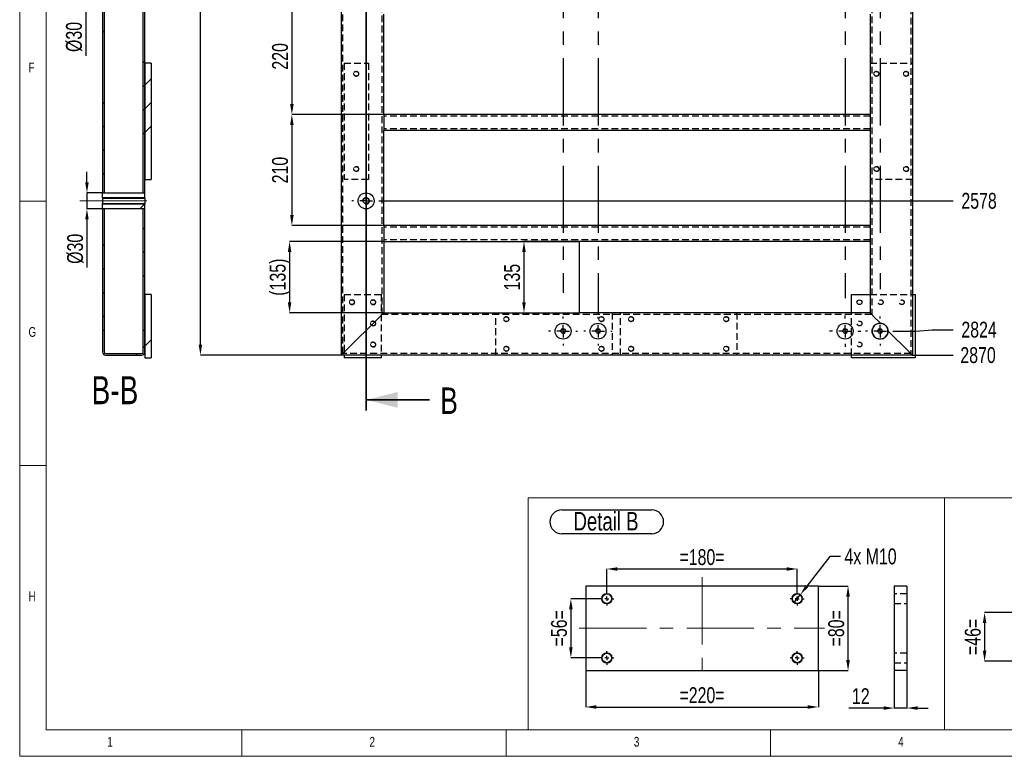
# Model space of a CAD drawing. Header units: millimetres. Extents: x 5 to 589, y 5 to 415.
# Tile 1 of 14: x 5 to 191, y 5 to 144. Entities that reach past the tile are written whole.
import ezdxf

# ---------------------------------------------------------------- set-up
doc = ezdxf.new("R2010")
doc.units = ezdxf.units.MM
doc.header["$PDSIZE"] = -1
doc.linetypes.add('CENTERX2', pattern=[20.32, 12.7, -2.54, 2.54, -2.54])
doc.linetypes.add('HIDDEN', pattern=[1.905, 1.27, -0.635])
for name, color, linetype in [('COTES', 1, 'Continuous'), ('NOTES', 6, 'Continuous'), ('TRAIT-FINS', 9, 'Continuous'), ('TRAIT-MIXTES', 3, 'CENTERX2'), ('TRAIT-TIRET', 2, 'HIDDEN')]:
    doc.layers.add(name, color=color, linetype=linetype)
doc.layers.add('TRAIT-FORT', color=4, linetype='Continuous', lineweight=25)
doc.styles.add('SLDTEXTSTYLE0', font='TXT', dxfattribs={"width": 0.75})
doc.dimstyles.new('SLDDIMSTYLE1', dxfattribs={"dimtxt": 3, "dimasz": 2, "dimexe": 0, "dimexo": 0.0625, "dimgap": 0.75, "dimtad": 0, "dimtih": 1, "dimtoh": 1, "dimdec": 0, "dimlfac": 10, "dimrnd": 1e-09, "dimzin": 12, "dimdsep": 46, "dimtxsty": 'SLDTEXTSTYLE0', "dimsah": 1, "dimcen": 0.09, "dimadec": 0, "dimazin": 3, "dimtfac": 1, "dimtdec": 0, "dimtofl": 0, "dimtmove": 0, "dimatfit": 3, "dimfxl": 1, "dimfrac": 2, "dimtolj": 1, "dimtzin": 12, "dimarcsym": 0})
doc.dimstyles.new('SLDDIMSTYLE2', dxfattribs={"dimtxt": 3, "dimasz": 2, "dimexe": 0, "dimexo": 0.0625, "dimgap": 0.75, "dimtad": 1, "dimdec": 0, "dimlfac": 10, "dimrnd": 1e-09, "dimzin": 12, "dimdsep": 46, "dimtxsty": 'SLDTEXTSTYLE0', "dimsah": 1, "dimcen": 0.09, "dimadec": 0, "dimazin": 3, "dimtfac": 1, "dimtdec": 0, "dimtmove": 0, "dimatfit": 0, "dimfxl": 1, "dimfrac": 2, "dimtolj": 1, "dimtzin": 12, "dimarcsym": 0})
doc.dimstyles.new('SLDDIMSTYLE3', dxfattribs={"dimtxt": 3, "dimasz": 2, "dimexe": 0, "dimexo": 0.0625, "dimgap": 0.75, "dimtad": 1, "dimdec": 0, "dimlfac": 10, "dimrnd": 1e-09, "dimzin": 12, "dimdsep": 46, "dimtxsty": 'SLDTEXTSTYLE0', "dimsah": 1, "dimcen": 0.09, "dimadec": 0, "dimazin": 3, "dimtfac": 1, "dimtdec": 0, "dimtofl": 0, "dimtmove": 0, "dimatfit": 3, "dimfxl": 1, "dimfrac": 2, "dimtolj": 1, "dimtzin": 12, "dimarcsym": 0})
doc.dimstyles.new('SLDDIMSTYLE4', dxfattribs={"dimtxt": 3, "dimasz": 2, "dimexe": 0, "dimexo": 0.0625, "dimgap": 0.75, "dimtad": 0, "dimtih": 1, "dimtoh": 1, "dimdec": 0, "dimlfac": 5, "dimrnd": 1e-09, "dimzin": 12, "dimdsep": 46, "dimtxsty": 'SLDTEXTSTYLE0', "dimblk1": 'NONE', "dimsah": 1, "dimcen": 0, "dimadec": 0, "dimazin": 3, "dimtfac": 1, "dimtdec": 0, "dimtmove": 0, "dimatfit": 3, "dimldrblk": 'NONE', "dimfxl": 1, "dimfrac": 2, "dimtolj": 1, "dimtzin": 12, "dimarcsym": 0})
doc.dimstyles.new('SLDDIMSTYLE5', dxfattribs={"dimtxt": 3, "dimasz": 2, "dimexe": 0, "dimexo": 0.0625, "dimgap": 0.75, "dimtad": 1, "dimdec": 0, "dimlfac": 5, "dimrnd": 1e-09, "dimzin": 12, "dimdsep": 46, "dimtxsty": 'SLDTEXTSTYLE0', "dimsah": 1, "dimcen": 0.09, "dimadec": 0, "dimazin": 3, "dimtfac": 1, "dimtdec": 0, "dimtofl": 0, "dimtmove": 0, "dimatfit": 3, "dimfxl": 1, "dimfrac": 2, "dimtolj": 1, "dimtzin": 12, "dimarcsym": 0})
doc.dimstyles.new('SLDDIMSTYLE6', dxfattribs={"dimtxt": 3, "dimasz": 2, "dimexe": 0, "dimexo": 0.0625, "dimgap": 0.75, "dimtad": 1, "dimdec": 0, "dimlfac": 5, "dimrnd": 1e-09, "dimzin": 12, "dimdsep": 46, "dimtxsty": 'SLDTEXTSTYLE0', "dimsah": 1, "dimcen": 0.09, "dimadec": 0, "dimazin": 3, "dimtfac": 1, "dimtdec": 0, "dimtmove": 0, "dimatfit": 0, "dimfxl": 1, "dimfrac": 2, "dimtolj": 1, "dimtzin": 12, "dimarcsym": 0})
pattern_1 = [(45, (0, 0), (-13.4704, 13.4704), []), (45, (4.49, 2e-323), (-13.4704, 13.4704), []), (45, (8.98, 4e-323), (-13.4704, 13.4704), []), (45, (13.47, 6e-323), (-13.4704, 13.4704), [])]

# ---------------------------------------------------------------- blocks, each defined once
blk = doc.blocks.new('_D_5')
at = {"layer": 'COTES', "color": 0, "lineweight": -2, "transparency": 16777216}
blk.add_line((73.28, 110.02), (181.58, 110.02), dxfattribs=at)
at = {"layer": 'Defpoints', "color": 0, "transparency": 16777216}
for p in [(173.85, 367.85), (73.22, 110.02), (181.58, 110.02)]:
    blk.add_point(p, dxfattribs=at)
at = {"layer": 'COTES', "color": 0, "transparency": 16777216, "insert": (186.46, 110.02), "char_height": 3, "attachment_point": 5, "style": 'SLDTEXTSTYLE0'}
blk.add_mtext('\\A1;2578', dxfattribs=at)
blk = doc.blocks.new('_D_6')
at = {"layer": 'COTES', "color": 0, "lineweight": -2, "transparency": 16777216}
for p, q in [((170.54, 85.4), (174.48, 85.4)), ((174.48, 85.4), (177.58, 85.66)), ((177.58, 85.66), (181.58, 85.66))]:
    blk.add_line(p, q, dxfattribs=at)
at = {"layer": 'Defpoints', "color": 0, "transparency": 16777216}
for p in [(173.85, 367.85), (170.48, 85.4), (181.58, 85.66)]:
    blk.add_point(p, dxfattribs=at)
at = {"layer": 'COTES', "color": 0, "transparency": 16777216, "insert": (186.46, 85.66), "char_height": 3, "attachment_point": 5, "style": 'SLDTEXTSTYLE0'}
blk.add_mtext('\\A1;2824', dxfattribs=at)
blk = doc.blocks.new('_D_7')
at = {"layer": 'COTES', "color": 0, "lineweight": -2, "transparency": 16777216}
blk.add_line((173.92, 80.85), (181.58, 80.85), dxfattribs=at)
at = {"layer": 'Defpoints', "color": 0, "transparency": 16777216}
for p in [(173.85, 367.85), (173.85, 80.85), (181.58, 80.85)]:
    blk.add_point(p, dxfattribs=at)
at = {"layer": 'COTES', "color": 0, "transparency": 16777216, "insert": (186.27, 80.85), "char_height": 3, "attachment_point": 5, "style": 'SLDTEXTSTYLE0'}
blk.add_mtext('\\A1;2870', dxfattribs=at)
blk = doc.blocks.new('_D_10')
at = {"layer": 'COTES', "color": 0, "lineweight": -2, "transparency": 16777216}
for p, q in [((65.79, 367.85), (39.18, 367.85)), ((39.18, 82.85), (39.18, 365.85)), ((65.79, 80.85), (39.18, 80.85))]:
    blk.add_line(p, q, dxfattribs=at)
at = {"layer": 'COTES', "color": 0, "transparency": 16777216}
for points in [[(38.85, 365.85), (39.51, 365.85), (39.18, 367.85)], [(38.85, 82.85), (39.51, 82.85), (39.18, 80.85)]]:
    blk.add_solid(points, dxfattribs=at)
at = {"layer": 'Defpoints', "color": 0, "transparency": 16777216}
for p in [(39.18, 367.85), (65.85, 367.85), (65.85, 80.85)]:
    blk.add_point(p, dxfattribs=at)
at = {"layer": 'COTES', "color": 0, "transparency": 16777216, "insert": (35.43, 224.35), "char_height": 3, "attachment_point": 2, "rotation": 90, "style": 'SLDTEXTSTYLE0'}
blk.add_mtext('\\A1;2870', dxfattribs=at)
blk = doc.blocks.new('_D_19')
at = {"layer": 'COTES', "color": 0, "lineweight": -2, "transparency": 16777216}
for p, q in [((73.79, 148.35), (56.48, 148.35)), ((56.48, 146.35), (56.48, 128.35)), ((73.79, 126.35), (56.48, 126.35))]:
    blk.add_line(p, q, dxfattribs=at)
at = {"layer": 'COTES', "color": 0, "transparency": 16777216}
for points in [[(56.15, 146.35), (56.82, 146.35), (56.48, 148.35)], [(56.15, 128.35), (56.82, 128.35), (56.48, 126.35)]]:
    blk.add_solid(points, dxfattribs=at)
at = {"layer": 'Defpoints', "color": 0, "transparency": 16777216}
for p in [(73.85, 148.35), (56.48, 126.35), (73.85, 126.35)]:
    blk.add_point(p, dxfattribs=at)
at = {"layer": 'COTES', "color": 0, "transparency": 16777216, "insert": (52.73, 137.35), "char_height": 3, "attachment_point": 2, "rotation": 90, "style": 'SLDTEXTSTYLE0'}
blk.add_mtext('\\A1;220', dxfattribs=at)
blk = doc.blocks.new('_D_20')
at = {"layer": 'COTES', "color": 0, "lineweight": -2, "transparency": 16777216}
for p, q in [((73.79, 126.35), (56.48, 126.35)), ((56.48, 124.35), (56.48, 107.35)), ((73.79, 105.35), (56.48, 105.35))]:
    blk.add_line(p, q, dxfattribs=at)
at = {"layer": 'COTES', "color": 0, "transparency": 16777216}
for points in [[(56.15, 124.35), (56.82, 124.35), (56.48, 126.35)], [(56.15, 107.35), (56.82, 107.35), (56.48, 105.35)]]:
    blk.add_solid(points, dxfattribs=at)
at = {"layer": 'Defpoints', "color": 0, "transparency": 16777216}
for p in [(73.85, 126.35), (56.48, 105.35), (73.85, 105.35)]:
    blk.add_point(p, dxfattribs=at)
at = {"layer": 'COTES', "color": 0, "transparency": 16777216, "insert": (52.73, 115.85), "char_height": 3, "attachment_point": 2, "rotation": 90, "style": 'SLDTEXTSTYLE0'}
blk.add_mtext('\\A1;210', dxfattribs=at)
blk = doc.blocks.new('_D_28')
at = {"layer": 'COTES', "color": 0, "lineweight": -2, "transparency": 16777216}
for p, q in [((73.79, 102.35), (56.05, 102.35)), ((56.05, 100.35), (56.05, 90.85)), ((73.79, 88.85), (56.05, 88.85))]:
    blk.add_line(p, q, dxfattribs=at)
at = {"layer": 'COTES', "color": 0, "transparency": 16777216}
for points in [[(55.72, 100.35), (56.38, 100.35), (56.05, 102.35)], [(55.72, 90.85), (56.38, 90.85), (56.05, 88.85)]]:
    blk.add_solid(points, dxfattribs=at)
at = {"layer": 'Defpoints', "color": 0, "transparency": 16777216}
for p in [(73.85, 102.35), (56.05, 88.85), (73.85, 88.85)]:
    blk.add_point(p, dxfattribs=at)
at = {"layer": 'COTES', "color": 0, "transparency": 16777216, "insert": (52.3, 95.6), "char_height": 3, "attachment_point": 2, "rotation": 90, "style": 'SLDTEXTSTYLE0'}
blk.add_mtext('\\A1;(135)', dxfattribs=at)
blk = doc.blocks.new('_D_30')
at = {"layer": 'COTES', "color": 0, "lineweight": -2, "transparency": 16777216}
for p, q in [((110.79, 102.35), (100.38, 102.35)), ((100.38, 100.35), (100.38, 90.85)), ((95.12, 88.85), (100.38, 88.85))]:
    blk.add_line(p, q, dxfattribs=at)
at = {"layer": 'COTES', "color": 0, "transparency": 16777216}
for points in [[(100.05, 100.35), (100.71, 100.35), (100.38, 102.35)], [(100.05, 90.85), (100.71, 90.85), (100.38, 88.85)]]:
    blk.add_solid(points, dxfattribs=at)
at = {"layer": 'Defpoints', "color": 0, "transparency": 16777216}
for p in [(110.85, 102.35), (95.05, 88.85), (100.38, 88.85)]:
    blk.add_point(p, dxfattribs=at)
at = {"layer": 'COTES', "color": 0, "transparency": 16777216, "insert": (96.63, 95.6), "char_height": 3, "attachment_point": 2, "rotation": 90, "style": 'SLDTEXTSTYLE0'}
blk.add_mtext('\\A1;135', dxfattribs=at)
blk = doc.blocks.new('SW_CENTERMARKSYMBOL_0')
at = {"layer": 'TRAIT-MIXTES', "color": 0}
blk.add_line((0, -2.4), (0, -270.27), dxfattribs=at)
blk = doc.blocks.new('SW_CENTERMARKSYMBOL_1')
at = {"layer": 'TRAIT-MIXTES', "color": 0}
blk.add_line((0, -2.4), (0, -274.3), dxfattribs=at)
blk = doc.blocks.new('SW_CENTERMARKSYMBOL_2')
at = {"layer": 'TRAIT-MIXTES', "color": 0}
blk.add_line((0, -2.4), (0, -271.27), dxfattribs=at)
blk = doc.blocks.new('SW_CENTERMARKSYMBOL_3')
at = {"layer": 'TRAIT-MIXTES', "color": 0}
blk.add_line((0, -2.4), (0, -269.6), dxfattribs=at)
blk = doc.blocks.new('SW_CENTERMARKSYMBOL_7')
at = {"layer": 'TRAIT-MIXTES', "color": 0}
for p, q in [((0, 2.4), (0, 2.7)), ((-2.4, 0), (-2.7, 0)), ((0, 0), (-1.2, 0)), ((0, 0), (0, 1.2)), ((0, 0), (0, -1.2)), ((0, 0), (1.2, 0)), ((2.4, 0), (2.7, 0)), ((0, -2.4), (0, -2.7))]:
    blk.add_line(p, q, dxfattribs=at)
blk = doc.blocks.new('SW_CENTERMARKSYMBOL_8')
at = {"layer": 'TRAIT-MIXTES', "color": 0}
for p, q in [((0, 2.4), (0, 2.75)), ((-2.4, 0), (-2.75, 0)), ((0, 0), (-1.2, 0)), ((0, 0), (0, 1.2)), ((0, 0), (0, -1.2)), ((0, 0), (1.2, 0)), ((2.4, 0), (2.75, 0)), ((0, -2.4), (0, -2.75))]:
    blk.add_line(p, q, dxfattribs=at)
blk = doc.blocks.new('SW_CENTERMARKSYMBOL_9')
at = {"layer": 'TRAIT-MIXTES', "color": 0}
for p, q in [((0, 2.4), (0, 2.7)), ((-2.4, 0), (-2.7, 0)), ((0, 0), (-1.2, 0)), ((0, 0), (0, 1.2)), ((0, 0), (0, -1.2)), ((0, 0), (1.2, 0)), ((2.4, 0), (2.7, 0)), ((0, -2.4), (0, -2.7))]:
    blk.add_line(p, q, dxfattribs=at)
blk = doc.blocks.new('SW_CENTERMARKSYMBOL_10')
at = {"layer": 'TRAIT-MIXTES', "color": 0}
for p, q in [((0, 2.4), (0, 2.95)), ((-2.4, 0), (-2.95, 0)), ((0, 0), (-1.2, 0)), ((0, 0), (0, 1.2)), ((0, 0), (0, -1.2)), ((0, 0), (1.2, 0)), ((2.4, 0), (2.95, 0)), ((0, -2.4), (0, -2.95))]:
    blk.add_line(p, q, dxfattribs=at)
blk = doc.blocks.new('SW_CENTERMARKSYMBOL_11')
at = {"layer": 'TRAIT-MIXTES', "color": 0}
for p, q in [((0, 2.4), (0, 2.75)), ((-2.4, 0), (-2.75, 0)), ((0, 0), (-1.2, 0)), ((0, 0), (0, 1.2)), ((0, 0), (0, -1.2)), ((0, 0), (1.2, 0)), ((2.4, 0), (2.75, 0)), ((0, -2.4), (0, -2.75))]:
    blk.add_line(p, q, dxfattribs=at)
blk = doc.blocks.new('_D_35')
at = {"layer": 'COTES', "color": 0, "lineweight": -2, "transparency": 16777216}
for p, q in [((192.68, 32.18), (187.51, 32.18)), ((187.51, 30.18), (187.51, 24.98)), ((192.68, 22.98), (187.51, 22.98))]:
    blk.add_line(p, q, dxfattribs=at)
at = {"layer": 'COTES', "color": 0, "transparency": 16777216}
for points in [[(187.17, 30.18), (187.84, 30.18), (187.51, 32.18)], [(187.17, 24.98), (187.84, 24.98), (187.51, 22.98)]]:
    blk.add_solid(points, dxfattribs=at)
at = {"layer": 'Defpoints', "color": 0, "transparency": 16777216}
for p in [(192.74, 32.18), (187.51, 22.98), (192.74, 22.98)]:
    blk.add_point(p, dxfattribs=at)
at = {"layer": 'COTES', "color": 0, "transparency": 16777216, "insert": (183.76, 27.58), "char_height": 3, "attachment_point": 2, "rotation": 90, "style": 'SLDTEXTSTYLE0'}
blk.add_mtext('\\A1;=46=', dxfattribs=at)
blk = doc.blocks.new('_D_104')
at = {"layer": 'COTES', "color": 0, "lineweight": -2, "transparency": 16777216}
for p, q in [((17.5, 155.43), (17.5, 157.43)), ((20.59, 153.43), (17.5, 153.43)), ((17.5, 153.43), (17.5, 150.43)), ((20.59, 150.43), (17.5, 150.43)), ((17.5, 148.43), (17.5, 137.46))]:
    blk.add_line(p, q, dxfattribs=at)
at = {"layer": 'COTES', "color": 0, "transparency": 16777216}
for points in [[(17.17, 155.43), (17.83, 155.43), (17.5, 153.43)], [(17.17, 148.43), (17.83, 148.43), (17.5, 150.43)]]:
    blk.add_solid(points, dxfattribs=at)
at = {"layer": 'Defpoints', "color": 0, "transparency": 16777216}
for p in [(20.65, 153.43), (17.5, 150.43), (20.65, 150.43)]:
    blk.add_point(p, dxfattribs=at)
at = {"layer": 'COTES', "color": 0, "transparency": 16777216, "insert": (13.75, 141.02), "char_height": 3, "attachment_point": 2, "rotation": 90, "style": 'SLDTEXTSTYLE0'}
blk.add_mtext('\\A1;%%c30', dxfattribs=at)
blk = doc.blocks.new('_D_105')
at = {"layer": 'COTES', "color": 0, "lineweight": -2, "transparency": 16777216}
for p, q in [((17.72, 113.52), (17.72, 115.52)), ((20.59, 111.52), (17.72, 111.52)), ((17.72, 111.52), (17.72, 108.52)), ((20.59, 108.52), (17.72, 108.52)), ((17.72, 106.52), (17.72, 97.4))]:
    blk.add_line(p, q, dxfattribs=at)
at = {"layer": 'COTES', "color": 0, "transparency": 16777216}
for points in [[(17.39, 113.52), (18.05, 113.52), (17.72, 111.52)], [(17.39, 106.52), (18.05, 106.52), (17.72, 108.52)]]:
    blk.add_solid(points, dxfattribs=at)
at = {"layer": 'Defpoints', "color": 0, "transparency": 16777216}
for p in [(20.65, 111.52), (17.72, 108.52), (20.65, 108.52)]:
    blk.add_point(p, dxfattribs=at)
at = {"layer": 'COTES', "color": 0, "transparency": 16777216, "insert": (13.97, 100.96), "char_height": 3, "attachment_point": 2, "rotation": 90, "style": 'SLDTEXTSTYLE0'}
blk.add_mtext('\\A1;%%c30', dxfattribs=at)
blk = doc.blocks.new('_D_106')
at = {"layer": 'COTES', "color": 0, "lineweight": -2, "transparency": 16777216}
for p, q in [((158.25, 42.8), (153.89, 37.17)), ((160.25, 42.8), (158.25, 42.8)), ((151.45, 34.01), (152.67, 35.59))]:
    blk.add_line(p, q, dxfattribs=at)
at = {"layer": 'COTES', "color": 0, "transparency": 16777216}
blk.add_solid([(153.63, 37.37), (154.16, 36.96), (152.67, 35.59)], dxfattribs=at)
at = {"layer": 'Defpoints', "color": 0, "transparency": 16777216}
for p in [(152.67, 35.59), (151.45, 34.01)]:
    blk.add_point(p, dxfattribs=at)
at = {"layer": 'COTES', "color": 0, "transparency": 16777216, "insert": (161, 44.3), "char_height": 3, "attachment_point": 1, "style": 'SLDTEXTSTYLE0'}
blk.add_mtext('\\A1;4x M10', dxfattribs=at)
blk = doc.blocks.new('_NONE')
blk = doc.blocks.new('_D_107')
at = {"layer": 'COTES', "color": 0, "lineweight": -2, "transparency": 16777216}
for p, q in [((116.06, 36.16), (116.06, 40.42)), ((118.06, 40.42), (150.06, 40.42)), ((152.06, 36.16), (152.06, 40.42))]:
    blk.add_line(p, q, dxfattribs=at)
at = {"layer": 'COTES', "color": 0, "transparency": 16777216}
for points in [[(118.06, 40.75), (118.06, 40.08), (116.06, 40.42)], [(150.06, 40.75), (150.06, 40.08), (152.06, 40.42)]]:
    blk.add_solid(points, dxfattribs=at)
at = {"layer": 'Defpoints', "color": 0, "transparency": 16777216}
for p in [(152.06, 40.42), (116.06, 36.1), (152.06, 36.1)]:
    blk.add_point(p, dxfattribs=at)
at = {"layer": 'COTES', "color": 0, "transparency": 16777216, "insert": (134.06, 44.17), "char_height": 3, "attachment_point": 2, "style": 'SLDTEXTSTYLE0'}
blk.add_mtext('\\A1;=180=', dxfattribs=at)
blk = doc.blocks.new('_D_108')
at = {"layer": 'COTES', "color": 0, "lineweight": -2, "transparency": 16777216}
for p, q in [((114.7, 34.8), (109.25, 34.8)), ((109.25, 32.8), (109.25, 25.6)), ((114.7, 23.6), (109.25, 23.6))]:
    blk.add_line(p, q, dxfattribs=at)
at = {"layer": 'COTES', "color": 0, "transparency": 16777216}
for points in [[(108.92, 32.8), (109.58, 32.8), (109.25, 34.8)], [(108.92, 25.6), (109.58, 25.6), (109.25, 23.6)]]:
    blk.add_solid(points, dxfattribs=at)
at = {"layer": 'Defpoints', "color": 0, "transparency": 16777216}
for p in [(114.76, 34.8), (109.25, 23.6), (114.76, 23.6)]:
    blk.add_point(p, dxfattribs=at)
at = {"layer": 'COTES', "color": 0, "transparency": 16777216, "insert": (105.5, 29.2), "char_height": 3, "attachment_point": 2, "rotation": 90, "style": 'SLDTEXTSTYLE0'}
blk.add_mtext('\\A1;=56=', dxfattribs=at)
blk = doc.blocks.new('_D_109')
at = {"layer": 'COTES', "color": 0, "lineweight": -2, "transparency": 16777216}
for p, q in [((156.12, 37.2), (161.68, 37.2)), ((161.68, 23.2), (161.68, 35.2)), ((156.12, 21.2), (161.68, 21.2))]:
    blk.add_line(p, q, dxfattribs=at)
at = {"layer": 'COTES', "color": 0, "transparency": 16777216}
for points in [[(161.34, 35.2), (162.01, 35.2), (161.68, 37.2)], [(161.34, 23.2), (162.01, 23.2), (161.68, 21.2)]]:
    blk.add_solid(points, dxfattribs=at)
at = {"layer": 'Defpoints', "color": 0, "transparency": 16777216}
for p in [(156.06, 37.2), (161.68, 37.2), (156.06, 21.2)]:
    blk.add_point(p, dxfattribs=at)
at = {"layer": 'COTES', "color": 0, "transparency": 16777216, "insert": (157.93, 29.2), "char_height": 3, "attachment_point": 2, "rotation": 90, "style": 'SLDTEXTSTYLE0'}
blk.add_mtext('\\A1;=80=', dxfattribs=at)
blk = doc.blocks.new('_D_110')
at = {"layer": 'COTES', "color": 0, "lineweight": -2, "transparency": 16777216}
for p, q in [((112.06, 21.13), (112.06, 14.32)), ((156.06, 21.13), (156.06, 14.32)), ((114.06, 14.32), (154.06, 14.32))]:
    blk.add_line(p, q, dxfattribs=at)
at = {"layer": 'COTES', "color": 0, "transparency": 16777216}
for points in [[(114.06, 14.66), (114.06, 13.99), (112.06, 14.32)], [(154.06, 14.66), (154.06, 13.99), (156.06, 14.32)]]:
    blk.add_solid(points, dxfattribs=at)
at = {"layer": 'Defpoints', "color": 0, "transparency": 16777216}
for p in [(112.06, 21.2), (156.06, 21.2), (156.06, 14.32)]:
    blk.add_point(p, dxfattribs=at)
at = {"layer": 'COTES', "color": 0, "transparency": 16777216, "insert": (134.06, 18.07), "char_height": 3, "attachment_point": 2, "style": 'SLDTEXTSTYLE0'}
blk.add_mtext('\\A1;=220=', dxfattribs=at)
blk = doc.blocks.new('SW_NOTE_39')
at = {"layer": 'NOTES', "color": 0}
for p, q in [((-0.06, 4.9), (16.95, 4.9)), ((16.95, 0.4), (-0.06, 0.4))]:
    blk.add_line(p, q, dxfattribs=at)
for centre, start, end in [((-0.06, 2.65), 90, 270), ((16.95, 2.65), 270, 90)]:
    blk.add_arc(centre, 2.25, start, end, dxfattribs=at)
at = {"layer": 'NOTES', "color": 0, "insert": (8.31, 4.51), "char_height": 3.5, "attachment_point": 2, "style": 'SLDTEXTSTYLE0'}
blk.add_mtext('Detail B', dxfattribs=at)
blk = doc.blocks.new('SW_CENTERMARKSYMBOL_91')
at = {"layer": 'TRAIT-MIXTES', "color": 0}
for p, q in [((-0.8, 0), (-1.3, 0)), ((0, 0), (-0.4, 0)), ((0, 0.8), (0, 1.3)), ((0, 0), (0, 0.4)), ((0, 0), (0, -0.4)), ((0, 0), (0.4, 0)), ((0.8, 0), (1.3, 0)), ((0, -0.8), (0, -1.3))]:
    blk.add_line(p, q, dxfattribs=at)
blk = doc.blocks.new('SW_CENTERMARKSYMBOL_92')
at = {"layer": 'TRAIT-MIXTES', "color": 0}
for p, q in [((-0.8, 0), (-1.3, 0)), ((0, 0), (-0.4, 0)), ((0, 0.8), (0, 1.3)), ((0, 0), (0, 0.4)), ((0, 0), (0, -0.4)), ((0, 0), (0.4, 0)), ((0.8, 0), (1.3, 0)), ((0, -0.8), (0, -1.3))]:
    blk.add_line(p, q, dxfattribs=at)
blk = doc.blocks.new('SW_CENTERMARKSYMBOL_93')
at = {"layer": 'TRAIT-MIXTES', "color": 0}
for p, q in [((-0.8, 0), (-1.3, 0)), ((0, 0), (-0.4, 0)), ((0, 0.8), (0, 1.3)), ((0, 0), (0, 0.4)), ((0, 0), (0, -0.4)), ((0, 0), (0.4, 0)), ((0.8, 0), (1.3, 0)), ((0, -0.8), (0, -1.3))]:
    blk.add_line(p, q, dxfattribs=at)
blk = doc.blocks.new('SW_CENTERMARKSYMBOL_94')
at = {"layer": 'TRAIT-MIXTES', "color": 0}
for p, q in [((-0.8, 0), (-1.3, 0)), ((0, 0), (-0.4, 0)), ((0, 0.8), (0, 1.3)), ((0, 0), (0, 0.4)), ((0, 0), (0, -0.4)), ((0, 0), (0.4, 0)), ((0.8, 0), (1.3, 0)), ((0, -0.8), (0, -1.3))]:
    blk.add_line(p, q, dxfattribs=at)
blk = doc.blocks.new('_D_111')
at = {"layer": 'COTES', "color": 0, "lineweight": -2, "transparency": 16777216}
for p, q in [((170.42, 21.13), (170.42, 14.12)), ((172.82, 21.13), (172.82, 14.12)), ((168.42, 14.12), (161.84, 14.12)), ((172.82, 14.12), (170.42, 14.12)), ((174.82, 14.12), (176.82, 14.12))]:
    blk.add_line(p, q, dxfattribs=at)
at = {"layer": 'COTES', "color": 0, "transparency": 16777216}
for points in [[(168.42, 14.45), (168.42, 13.79), (170.42, 14.12)], [(174.82, 14.45), (174.82, 13.79), (172.82, 14.12)]]:
    blk.add_solid(points, dxfattribs=at)
at = {"layer": 'Defpoints', "color": 0, "transparency": 16777216}
for p in [(170.42, 21.2), (172.82, 21.2), (170.42, 14.12)]:
    blk.add_point(p, dxfattribs=at)
at = {"layer": 'COTES', "color": 0, "transparency": 16777216, "insert": (164.09, 17.87), "char_height": 3, "attachment_point": 2, "style": 'SLDTEXTSTYLE0'}
blk.add_mtext('\\A1;12', dxfattribs=at)

msp = doc.modelspace()

# ---------------------------------------------------------------- hatches: boundary and pattern name
at = {"layer": 'TRAIT-FINS'}
h = msp.add_hatch(dxfattribs=at)
h.set_pattern_fill('DIN 201 ACIER ET FONTE', color=256, style=0, pattern_type=2)
h.set_pattern_definition(pattern_1)
h.paths.add_polyline_path([(20.95, 111.52), (20.95, 150.43), (20.65, 150.43), (20.65, 111.52)], flags=0)
h = msp.add_hatch(dxfattribs=at)
h.set_pattern_fill('DIN 201 ACIER ET FONTE', color=256, style=0, pattern_type=2)
h.set_pattern_definition(pattern_1)
h.paths.add_polyline_path([(28.65, 111.52), (28.65, 150.43), (28.35, 150.43), (28.35, 111.52)], flags=0)
h = msp.add_hatch(dxfattribs=at)
h.set_pattern_fill('DIN 201 ACIER ET FONTE', color=256, style=0, pattern_type=2)
h.set_pattern_definition(pattern_1)
h.paths.add_polyline_path([(29.85, 114.05), (29.85, 136.05), (28.65, 136.05), (28.65, 114.05)], flags=0)
h = msp.add_hatch(dxfattribs=at)
h.set_pattern_fill('DIN 201 ACIER ET FONTE', color=256, style=0, pattern_type=2)
h.set_pattern_definition(pattern_1)
h.paths.add_polyline_path([(28.65, 111.52), (20.65, 111.52), (20.65, 110.56), (28.65, 110.56)], flags=0)
h = msp.add_hatch(dxfattribs=at)
h.set_pattern_fill('DIN 201 ACIER ET FONTE', color=256, style=0, pattern_type=2)
h.set_pattern_definition(pattern_1)
h.paths.add_polyline_path([(20.65, 108.52), (28.65, 108.52), (28.65, 109.49), (20.65, 109.49)], flags=0)
h = msp.add_hatch(dxfattribs=at)
h.set_pattern_fill('DIN 201 ACIER ET FONTE', color=256, style=0, pattern_type=2)
h.set_pattern_definition(pattern_1)
h.paths.add_polyline_path([(20.65, 85.51), (20.95, 85.51), (20.95, 108.52), (20.65, 108.52)], flags=0)
h = msp.add_hatch(dxfattribs=at)
h.set_pattern_fill('DIN 201 ACIER ET FONTE', color=256, style=0, pattern_type=2)
h.set_pattern_definition(pattern_1)
h.paths.add_polyline_path([(28.35, 85.51), (28.65, 85.51), (28.65, 108.52), (28.35, 108.52)], flags=0)
h = msp.add_hatch(dxfattribs=at)
h.set_pattern_fill('DIN 201 ACIER ET FONTE', color=256, style=0, pattern_type=2)
h.set_pattern_definition(pattern_1)
h.paths.add_polyline_path([(28.65, 92.35), (28.65, 80.35), (29.85, 80.35), (29.85, 92.35)], flags=0)
h = msp.add_hatch(dxfattribs=at)
h.set_pattern_fill('DIN 201 ACIER ET FONTE', color=256, style=0, pattern_type=2)
h.set_pattern_definition(pattern_1)
edge = h.paths.add_edge_path(flags=0)
edge.add_arc((21.25, 81.45), 0.3, 180, 270, ccw=False)
edge.add_line((20.95, 81.45), (20.95, 85.51))
edge.add_line((20.95, 85.51), (20.65, 85.51))
edge.add_line((20.65, 85.51), (20.65, 81.45))
edge.add_arc((21.25, 81.45), 0.6, 180, 270)
edge.add_line((21.25, 80.85), (28.05, 80.85))
edge.add_arc((28.05, 81.45), 0.6, 270, 360)
edge.add_line((28.65, 81.45), (28.65, 85.51))
edge.add_line((28.65, 85.51), (28.35, 85.51))
edge.add_line((28.35, 85.51), (28.35, 81.45))
edge.add_arc((28.05, 81.45), 0.3, 270, 360, ccw=False)
edge.add_line((28.05, 81.15), (21.25, 81.15))

# ---------------------------------------------------------------- linework, layer by layer
at = {"lineweight": 18}
for p, q in [((5, 415), (5, 5)), ((10, 410), (10, 10)), ((5, 110), (10, 110)), ((10, 60), (5, 60)), ((101.17, 53.87), (101.17, 10)), ((101.17, 10), (101.17, 53.87)), ((101.17, 53.87), (256.32, 53.87)), ((179.91, 53.87), (179.91, 10)), ((10, 10), (584, 10)), ((47, 5), (47, 10)), ((97, 10), (97, 5)), ((101.17, 10), (256.32, 10)), ((147, 5), (147, 10)), ((5, 5), (589, 5))]:
    msp.add_line(p, q, dxfattribs=at)
at = {"lineweight": 35}
for p, q in [((70.52, 374.47), (70.52, 70.4)), ((82.52, 72.4), (70.52, 72.4))]:
    msp.add_line(p, q, dxfattribs=at)
msp.add_solid([(70.52, 72.4), (76.52, 70.9), (76.52, 73.9)], dxfattribs=at)
at = {"layer": 'TRAIT-FINS', "lineweight": 18}
for p, q in [((20.65, 110.66), (28.65, 110.66)), ((20.65, 109.39), (28.65, 109.39))]:
    msp.add_line(p, q, dxfattribs=at)
for centre in [(116.06, 34.8), (152.06, 34.8), (116.06, 23.6), (152.06, 23.6)]:
    msp.add_circle(centre, 1, dxfattribs=at)
for centre, radius in [((68.65, 134.05), 0.5), ((167.05, 134.05), 0.5), ((167.05, 134.05), 0.5), ((172.65, 134.05), 0.5), ((172.65, 134.05), 0.5), ((68.65, 116.05), 0.5), ((167.05, 116.05), 0.5), ((167.05, 116.05), 0.5), ((172.65, 116.05), 0.5), ((172.65, 116.05), 0.5), ((70.52, 110.02), 0.635), ((67.85, 90.85), 0.5), ((71.85, 90.85), 0.5), ((97.05, 87.65), 0.5), ((115.05, 87.65), 0.5), ((120.65, 87.65), 0.5), ((138.65, 87.65), 0.5), ((71.85, 86.85), 0.5), ((107.78, 85.4), 0.476), ((114.39, 85.4), 0.476), ((161.12, 85.4), 0.476), ((167.73, 85.4), 0.476), ((71.85, 82.85), 0.5), ((97.05, 82.05), 0.5), ((115.05, 82.05), 0.5), ((120.65, 82.05), 0.5), ((138.65, 82.05), 0.5)]:
    msp.add_arc(centre, radius, 255, 195, dxfattribs=at)
at = {"layer": 'TRAIT-FORT', "lineweight": 25}
for p, q in [((65.85, 80.85), (65.85, 367.85)), ((173.85, 367.85), (173.85, 80.85)), ((20.65, 150.43), (20.65, 111.52)), ((20.95, 150.43), (20.95, 111.52)), ((28.35, 111.52), (28.35, 150.43)), ((28.65, 111.52), (28.65, 150.43)), ((73.85, 126.35), (73.85, 145.35)), ((165.85, 145.35), (165.85, 126.35)), ((28.65, 136.05), (28.65, 114.05)), ((29.85, 136.05), (28.65, 136.05)), ((29.85, 136.05), (29.85, 114.05)), ((73.85, 126.35), (73.85, 125.75)), ((165.85, 126.35), (73.85, 126.35)), ((73.85, 125.75), (73.85, 123.95)), ((165.85, 126.35), (165.85, 125.75)), ((165.85, 125.75), (165.85, 123.95)), ((73.85, 123.95), (73.85, 123.35)), ((73.85, 105.35), (73.85, 123.35)), ((165.85, 123.35), (73.85, 123.35)), ((165.85, 123.95), (165.85, 123.35)), ((165.85, 123.35), (165.85, 105.35)), ((28.65, 114.05), (29.85, 114.05)), ((20.65, 110.56), (20.65, 111.52)), ((20.65, 111.52), (28.65, 111.52)), ((20.65, 111.52), (20.95, 111.52)), ((20.65, 110.56), (28.65, 110.56)), ((20.65, 110.56), (20.65, 109.49)), ((28.35, 111.52), (28.65, 111.52)), ((28.65, 110.56), (28.65, 111.52)), ((28.65, 110.56), (28.65, 109.49)), ((28.65, 109.49), (20.65, 109.49)), ((20.65, 108.52), (20.65, 109.49)), ((28.65, 108.52), (20.65, 108.52)), ((20.95, 108.52), (20.65, 108.52)), ((20.65, 108.52), (20.65, 85.51)), ((20.95, 108.52), (20.95, 85.51)), ((28.65, 108.52), (28.35, 108.52)), ((28.35, 85.51), (28.35, 108.52)), ((28.65, 108.52), (28.65, 109.49)), ((28.65, 85.51), (28.65, 108.52)), ((73.85, 105.35), (73.85, 104.75)), ((165.85, 105.35), (73.85, 105.35)), ((73.85, 104.75), (73.85, 102.95)), ((165.85, 105.35), (165.85, 104.75)), ((165.85, 104.75), (165.85, 102.95)), ((73.85, 102.95), (73.85, 102.35)), ((165.85, 102.95), (165.85, 102.35)), ((73.85, 102.35), (110.85, 102.35)), ((73.85, 102.35), (73.85, 88.85)), ((110.85, 102.35), (110.85, 88.85)), ((165.85, 102.35), (110.85, 102.35)), ((165.85, 102.35), (165.85, 88.85)), ((28.65, 92.35), (28.65, 80.35)), ((29.85, 92.35), (28.65, 92.35)), ((29.85, 92.35), (29.85, 80.35)), ((162.35, 88.85), (162.35, 92.35)), ((162.35, 92.35), (165.85, 92.35)), ((173.85, 92.35), (174.35, 92.35)), ((174.35, 92.35), (174.35, 80.35)), ((73.25, 88.25), (66.45, 81.45)), ((73.85, 88.85), (110.85, 88.85)), ((165.85, 88.85), (110.85, 88.85)), ((166.45, 88.25), (167.8, 86.9)), ((20.95, 85.51), (20.65, 85.51)), ((20.65, 85.51), (20.65, 81.45)), ((20.95, 85.51), (20.95, 81.45)), ((28.65, 85.51), (28.35, 85.51)), ((28.35, 81.45), (28.35, 85.51)), ((28.65, 81.45), (28.65, 85.51)), ((169.22, 85.48), (173.25, 81.45)), ((21.25, 81.15), (28.05, 81.15)), ((21.25, 80.85), (28.05, 80.85)), ((28.65, 80.35), (29.85, 80.35)), ((173.85, 80.85), (65.85, 80.85)), ((66.35, 80.85), (66.35, 80.35)), ((73.35, 80.35), (66.35, 80.35)), ((73.35, 80.85), (73.35, 80.35)), ((162.35, 80.35), (162.35, 80.85)), ((174.35, 80.35), (162.35, 80.35)), ((112.06, 37.2), (112.06, 21.2)), ((156.06, 37.2), (112.06, 37.2)), ((156.06, 21.2), (156.06, 37.2)), ((172.82, 37.2), (170.42, 37.2)), ((170.42, 37.2), (170.42, 21.2)), ((172.82, 37.2), (172.82, 21.2)), ((112.06, 21.2), (156.06, 21.2)), ((172.82, 21.2), (170.42, 21.2))]:
    msp.add_line(p, q, dxfattribs=at)
at = {"layer": 'TRAIT-FORT', "lineweight": 25, "flags": 128}
for points in [[(165.85, 88.85), (165.87, 88.83), (165.9, 88.8), (165.96, 88.74), (166.03, 88.67), (166.12, 88.58), (166.22, 88.48), (166.34, 88.36), (166.45, 88.25)], [(166.45, 88.25), (166.34, 88.36), (166.22, 88.48), (166.12, 88.58), (166.03, 88.67), (165.96, 88.74), (165.9, 88.8), (165.87, 88.83), (165.85, 88.85)], [(66.45, 81.45), (66.35, 81.34), (66.25, 81.24), (66.15, 81.15), (66.07, 81.06), (65.99, 80.99), (65.94, 80.93), (65.89, 80.88), (65.86, 80.86), (65.85, 80.85)], [(65.85, 80.85), (65.86, 80.86), (65.89, 80.88), (65.94, 80.93), (65.99, 80.99), (66.07, 81.06), (66.15, 81.15), (66.25, 81.24), (66.35, 81.34), (66.45, 81.45)], [(173.25, 81.45), (173.36, 81.34), (173.46, 81.24), (173.55, 81.15), (173.64, 81.06), (173.71, 80.99), (173.77, 80.93), (173.82, 80.88), (173.85, 80.86), (173.85, 80.85)]]:
    msp.add_lwpolyline(points, dxfattribs=at)
at = {"layer": 'TRAIT-FORT', "lineweight": 25}
for centre, radius in [((70.52, 110.02), 1.5), ((70.52, 110.02), 0.536), ((163.85, 90.85), 0.45), ((107.78, 85.4), 1.5), ((107.78, 85.4), 0.397), ((114.39, 85.4), 1.5), ((114.39, 85.4), 0.397), ((161.12, 85.4), 1.5), ((161.12, 85.4), 0.397), ((167.73, 85.4), 1.5), ((167.73, 85.4), 0.397), ((116.06, 34.8), 0.9), ((152.06, 34.8), 0.9), ((116.06, 23.6), 0.9), ((152.06, 23.6), 0.9)]:
    msp.add_circle(centre, radius, dxfattribs=at)
for centre, radius, start, end in [((26.05, 136.04), 67.17, 314.6472, 315.371), ((82.06, 80.05), 12.03, 132.9877, 137.0305), ((167.73, 85.4), 1.5, 87.2089, 2.7911), ((167.73, 85.4), 1.5, 2.7911, 87.2089), ((21.25, 81.45), 0.6, 180, 270), ((21.25, 81.45), 0.3, 180, 270), ((28.05, 81.45), 0.3, 270, 0), ((28.05, 81.45), 0.6, 270, 0), ((126.05, 33.66), 67.17, 44.629, 45.3528)]:
    msp.add_arc(centre, radius, start, end, dxfattribs=at)
at = {"layer": 'TRAIT-MIXTES', "lineweight": 18}
for p, q in [((16.36, 110.02), (31.24, 110.02)), ((134.06, 38.87), (134.06, 19.23)), ((110.85, 29.2), (157.23, 29.2))]:
    msp.add_line(p, q, dxfattribs=at)
at = {"layer": 'TRAIT-TIRET'}
for p, q in [((66.15, 81.15), (66.15, 367.55)), ((173.55, 367.55), (173.55, 81.15)), ((73.55, 88.55), (73.55, 360.15)), ((166.15, 360.15), (166.15, 88.55)), ((66.35, 136.05), (70.95, 136.05)), ((66.35, 136.05), (66.35, 114.05)), ((70.95, 136.05), (70.95, 114.05)), ((165.85, 136.05), (173.85, 136.05)), ((165.85, 126.05), (73.85, 126.05)), ((165.85, 123.65), (73.85, 123.65)), ((70.95, 114.05), (66.35, 114.05)), ((173.85, 114.05), (165.85, 114.05)), ((165.85, 105.05), (73.85, 105.05)), ((165.85, 102.65), (73.85, 102.65)), ((66.35, 92.35), (66.35, 80.85)), ((66.35, 92.35), (73.35, 92.35)), ((73.35, 92.35), (73.35, 80.85)), ((165.85, 92.35), (173.85, 92.35)), ((166.15, 88.55), (73.55, 88.55)), ((95.05, 80.85), (95.05, 88.85)), ((117.05, 88.85), (117.05, 80.85)), ((118.65, 80.85), (118.65, 88.85)), ((140.65, 88.85), (140.65, 80.85)), ((162.35, 80.85), (162.35, 88.85)), ((173.55, 81.15), (66.15, 81.15)), ((172.82, 35.7), (170.42, 35.7)), ((170.42, 33.9), (172.82, 33.9)), ((172.82, 24.5), (170.42, 24.5)), ((170.42, 22.7), (172.82, 22.7))]:
    msp.add_line(p, q, dxfattribs=at)
for centre in [(68.65, 134.05), (167.05, 134.05), (172.65, 134.05), (68.65, 116.05), (167.05, 116.05), (172.65, 116.05), (67.85, 90.85), (71.85, 90.85), (167.85, 90.85), (171.85, 90.85), (97.05, 87.65), (115.05, 87.65), (120.65, 87.65), (138.65, 87.65), (71.85, 86.85), (163.85, 86.85), (71.85, 82.85), (97.05, 82.05), (115.05, 82.05), (120.65, 82.05), (138.65, 82.05), (163.85, 82.85)]:
    msp.add_circle(centre, 0.45, dxfattribs=at)

# ---------------------------------------------------------------- block references
at = {"layer": 'NOTES'}
msp.add_blockref('SW_NOTE_39', (107.59, 46.69), dxfattribs=at)
at = {"layer": 'TRAIT-MIXTES'}
for name, p in [('SW_CENTERMARKSYMBOL_0', (107.78, 362.9)), ('SW_CENTERMARKSYMBOL_1', (114.39, 362.9)), ('SW_CENTERMARKSYMBOL_2', (161.12, 362.9)), ('SW_CENTERMARKSYMBOL_3', (167.73, 362.9)), ('SW_CENTERMARKSYMBOL_7', (70.52, 110.02)), ('SW_CENTERMARKSYMBOL_8', (107.78, 85.4)), ('SW_CENTERMARKSYMBOL_9', (114.39, 85.4)), ('SW_CENTERMARKSYMBOL_10', (161.12, 85.4)), ('SW_CENTERMARKSYMBOL_11', (167.73, 85.4)), ('SW_CENTERMARKSYMBOL_93', (116.06, 34.8)), ('SW_CENTERMARKSYMBOL_91', (152.06, 34.8)), ('SW_CENTERMARKSYMBOL_94', (116.06, 23.6)), ('SW_CENTERMARKSYMBOL_92', (152.06, 23.6))]:
    msp.add_blockref(name, p, dxfattribs=at)

# ---------------------------------------------------------------- texts
at = {"insert": (84.54, 74.74), "char_height": 5, "attachment_point": 1, "style": 'SLDTEXTSTYLE0'}
msp.add_mtext('B', dxfattribs=at)
at = {"layer": 'NOTES', "style": 'SLDTEXTSTYLE0'}
for s, insert, char_height, attachment_point in [('F', (6.67, 136.17), 1.85, 1), ('G', (6.67, 86.17), 1.85, 1), ('B-B', (23.02, 76.87), 5.292, 2), ('H', (6.67, 36.17), 1.85, 1), ('1', (21.58, 8.67), 1.85, 1), ('2', (71.17, 8.67), 1.85, 1), ('3', (121.17, 8.67), 1.85, 1), ('4', (171.17, 8.67), 1.85, 1)]:
    msp.add_mtext(s, dxfattribs=dict(at, insert=insert, char_height=char_height, attachment_point=attachment_point))

# ---------------------------------------------------------------- dimensions: what is measured, and where the dimension line sits
at = {"layer": 'COTES'}
for base, p1, p2, picture, middle in [((39.18, 367.85), (65.85, 80.85), (65.85, 367.85), '_D_10', (39.18, 224.35)), ((56.48, 126.35), (73.85, 148.35), (73.85, 126.35), '_D_19', (56.48, 137.35)), ((56.48, 105.35), (73.85, 126.35), (73.85, 105.35), '_D_20', (56.48, 115.85)), ((100.38, 88.85), (110.85, 102.35), (95.05, 88.85), '_D_30', (100.38, 95.6))]:
    dim = msp.add_linear_dim(base=base, p1=p1, p2=p2, angle=90, dimstyle='SLDDIMSTYLE3', dxfattribs=at)
    dim.commit()
    dim.dimension.update_dxf_attribs({"geometry": picture, "text_midpoint": middle, "dimtype": 160})
for feature_location, offset, origin, picture, middle in [((73.22, 110.02), (108.36, 0), (173.85, 367.85), '_D_5', (186.46, 110.02)), ((170.4755, 85.4039), (11.1059, 0.2524), (173.8546, 367.8462), '_D_6', (186.4564, 85.6563)), ((173.85, 80.85), (7.73, 0), (173.85, 367.85), '_D_7', (186.27, 80.85))]:
    dim = msp.add_ordinate_dim(feature_location=feature_location, offset=offset, dtype=0, origin=origin, dimstyle='SLDDIMSTYLE1', dxfattribs=at)
    dim.commit()
    dim.dimension.update_dxf_attribs({"geometry": picture, "text_midpoint": middle})
for base, p1, p2, angle, text, dimstyle, picture, middle in [((17.5, 150.43), (20.65, 153.43), (20.65, 150.43), 90, '%%c<>', 'SLDDIMSTYLE2', '_D_104', (17.5, 141.02)), ((17.72, 108.52), (20.65, 111.52), (20.65, 108.52), 90, '%%c<>', 'SLDDIMSTYLE2', '_D_105', (17.72, 100.96)), ((56.05, 88.85), (73.85, 102.35), (73.85, 88.85), 90, '(<>)', 'SLDDIMSTYLE3', '_D_28', (56.05, 95.6)), ((161.68, 37.2), (156.06, 21.2), (156.06, 37.2), 90, '=<>=', 'SLDDIMSTYLE5', '_D_109', (161.68, 29.2)), ((109.25, 23.6), (114.76, 34.8), (114.76, 23.6), 90, '=<>=', 'SLDDIMSTYLE5', '_D_108', (109.25, 29.2)), ((187.51, 22.98), (192.74, 32.18), (192.74, 22.98), 90, '=<>=', 'SLDDIMSTYLE6', '_D_35', (187.51, 27.58)), ((156.06, 14.32), (112.06, 21.2), (156.06, 21.2), 0, '=<>=', 'SLDDIMSTYLE5', '_D_110', (134.06, 14.32))]:
    dim = msp.add_linear_dim(base=base, p1=p1, p2=p2, angle=angle, text=text, dimstyle=dimstyle, dxfattribs=at)
    dim.commit()
    dim.dimension.update_dxf_attribs({"geometry": picture, "text_midpoint": middle, "dimtype": 160})
dim = msp.add_linear_dim(base=(152.06, 40.42), p1=(116.06, 36.1), p2=(152.06, 36.1), text='=<>=', dimstyle='SLDDIMSTYLE5', dxfattribs=at)
dim.commit()
dim.dimension.update_dxf_attribs({"geometry": '_D_107', "text_midpoint": (134.06, 40.42), "dimtype": 160})
dim = msp.add_diameter_dim_2p(p1=(151.45, 34.01), p2=(152.67, 35.59), text='4x M<>', dimstyle='SLDDIMSTYLE4', override={"dimpost": '<>'}, dxfattribs=at)
dim.commit()
dim.dimension.update_dxf_attribs({"geometry": '_D_106', "text_midpoint": (166.82, 42.8), "dimtype": 163})
dim = msp.add_linear_dim(base=(170.42, 14.12), p1=(172.82, 21.2), p2=(170.42, 21.2), dimstyle='SLDDIMSTYLE6', dxfattribs=at)
dim.commit()
dim.dimension.update_dxf_attribs({"geometry": '_D_111', "text_midpoint": (164.09, 14.12), "dimtype": 160})

doc.saveas('drawing.dxf')
